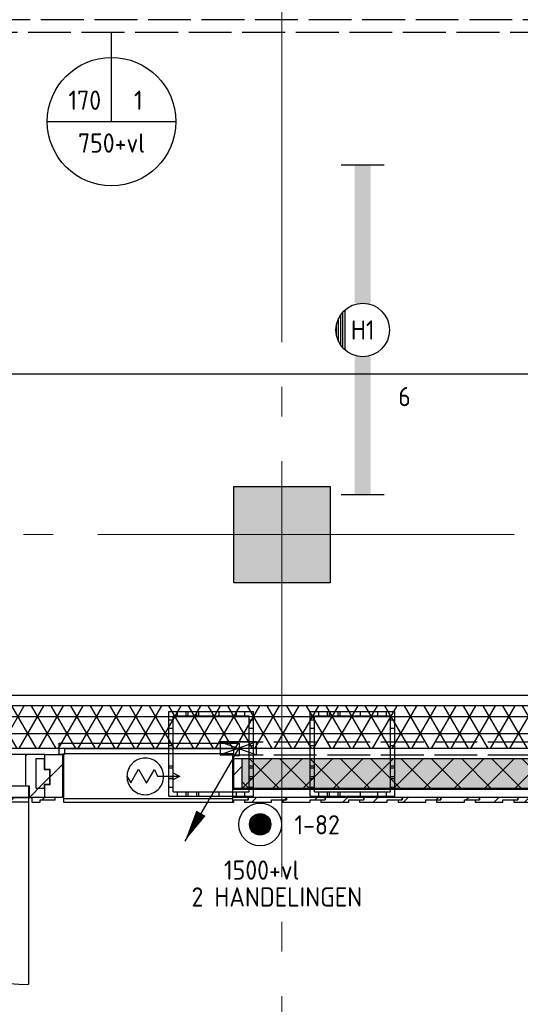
# Model space of a CAD drawing. Header units: millimetres. Extents: x -38031 to 123247, y -16330 to 129979.
# Tile 122 of 235: x 38136 to 40473, y 20880 to 25480. Entities that reach past the tile are written whole.
import ezdxf
from ezdxf.enums import TextEntityAlignment as Align

# ---------------------------------------------------------------- set-up
doc = ezdxf.new("R2010")
doc.units = ezdxf.units.MM
doc.header["$LTSCALE"] = 50
doc.linetypes.add('E_GOOT3', pattern=[5, 4, -1])
doc.linetypes.add('STYLE_11', pattern=[5, 3.888855, -0.416718, 0.277786, -0.416641])
for name, color, linetype in [('AL$1A---_ALGEMEEN', 8, 'Continuous'), ('AM$1A---_ARCERING', 8, 'Continuous'), ('BOUWKUNDIG', 8, 'Continuous'), ('EB6511--_ATTRIB', 2, 'Continuous'), ('EL6131--_KG', 3, 'Continuous'), ('EL6131--_KG_ARC', 1, 'Continuous'), ('EL6131--_WG', 3, 'Continuous'), ('EL6311--', 3, 'Continuous'), ('EL6511--', 3, 'Continuous'), ('EM6131--', 1, 'Continuous'), ('versterkte strook', 7, 'Continuous'), ('Vloerdoos verdieping', 51, 'Continuous')]:
    doc.layers.add(name, color=color, linetype=linetype)
doc.layers.add('stramien', color=1, linetype='STYLE_11', lineweight=15)
doc.styles.add('BURO-018', font='iso.shx', dxfattribs={"height": 90})
pattern_1 = [(45, (0, 0), (106.066, -106.066), [])]
pattern_2 = [(45, (0, 0), (70.7107, -70.7107), [])]

# ---------------------------------------------------------------- blocks, each defined once
blk = doc.blocks.new('E00103')
at = {"color": 0, "linetype": 'Continuous'}
for p, q in [((0, 6), (0, 12)), ((-6, 6), (6, 6))]:
    blk.add_line(p, q, dxfattribs=at)
blk.add_circle((0, 6), 6, dxfattribs=at)
at = {"color": 0, "linetype": 'Continuous', "style": 'BURO-018'}
for tag, p in [('E_TEXT1', (-2.5, 8)), ('E_TEXT3', (2.5, 8)), ('E_TEXT6', (0, 4))]:
    blk.add_attdef(tag, text='', height=1.8, dxfattribs=at).set_placement(p, align=Align.MIDDLE)
blk = doc.blocks.new('E00112')
at = {"color": 0, "linetype": 'Continuous'}
for p, q in [((0, 1), (-1, 1)), ((-1, 1), (-1, 0)), ((-1, 0), (0, 1)), ((-1, 1), (0, 0)), ((0, 0), (0, 1)), ((-1, 0), (0, 0))]:
    blk.add_line(p, q, dxfattribs=at)
blk = doc.blocks.new('E00098')
at = {"color": 0, "linetype": 'Continuous'}
blk.add_line((0, 0), (-5, -8.66), dxfattribs=at)
blk.add_lwpolyline([(-5, -8.66, 0, 1, 0), (-3.5, -6.062, 1, 1, 0)], format="xyseb", dxfattribs=at)
blk = doc.blocks.new('E-GK-GTC-C83C')
at = {"color": 0, "linetype": 'Continuous'}
for p, q in [((-0.5, 100), (0.5, 100)), ((-0.5, -100), (0.5, -100))]:
    blk.add_line(p, q, dxfattribs=at)
blk = doc.blocks.new('E00023')
at = {"color": 0, "const_width": 1}
blk.add_lwpolyline([(-0.5, 3, 1), (0.5, 3, 1)], format="xyb", close=True, dxfattribs=at)
at = {"color": 0, "linetype": 'Continuous'}
for radius in [2, 1]:
    blk.add_circle((0, 3), radius, dxfattribs=at)
at = {"color": 0, "linetype": 'Continuous', "style": 'BURO-018'}
blk.add_attdef('E_TEXT1', text='', height=1.8, dxfattribs=at).set_placement((0, 7.5), align=Align.MIDDLE)
at = {"color": 0, "linetype": 'Continuous', "style": 'BURO-018', "flags": 1}
blk.add_attdef('E_MATCODE', (0, 0), '', height=1.8, dxfattribs=at)
blk = doc.blocks.new('VLOERDOOS')
at = {"layer": 'Vloerdoos verdieping'}
for p, q in [((0, 395), (395, 395)), ((0, 395), (0, 0)), ((20, 375), (20, 20)), ((20, 375), (375, 375)), ((40, 375), (40, 395)), ((80, 375), (80, 395)), ((90, 375), (90, 395)), ((130, 375), (130, 395)), ((140, 375), (140, 395)), ((235, 375), (235, 395)), ((315, 375), (315, 395)), ((355, 375), (355, 395)), ((375, 375), (375, 20)), ((395, 395), (395, 0)), ((0, 355), (20, 355)), ((375, 355), (395, 355)), ((0, 315), (20, 315)), ((0, 305), (20, 305)), ((375, 315), (395, 315)), ((375, 305), (395, 305)), ((0, 265), (20, 265)), ((0, 255), (20, 255)), ((375, 265), (395, 265)), ((375, 255), (395, 255)), ((0, 160), (20, 160)), ((375, 160), (395, 160)), ((0, 80), (20, 80)), ((375, 80), (395, 80)), ((0, 40), (20, 40)), ((0, 0), (395, 0)), ((20, 20), (375, 20)), ((40, 0), (40, 20)), ((80, 0), (80, 20)), ((90, 0), (90, 20)), ((130, 0), (130, 20)), ((140, 0), (140, 20)), ((235, 0), (235, 20)), ((315, 0), (315, 20)), ((355, 0), (355, 20)), ((375, 40), (395, 40))]:
    blk.add_line(p, q, dxfattribs=at)
blk = doc.blocks.new('32x_hout-mk 951-p')
at = {"layer": 'AL$1A---_ALGEMEEN', "color": 0}
blk.add_line((1825, -200), (1825, -1073.5), dxfattribs=at)
at = {"color": 0}
blk.add_wipeout([(0, -200), (1900, -200), (1900, 0), (0, 0)], dxfattribs=at).dxf.layer = 'AL$1A---_ALGEMEEN'
at = {"layer": 'AL$1A---_ALGEMEEN', "color": 0}
blk.add_lwpolyline([(0, -200), (1900, -200), (1900, 0), (0, 0)], close=True, dxfattribs=at)
at = {"color": 0}
for points in [[(-2.2, -19), (-2.2, -70), (22.8, -70), (22.8, -140), (-2.2, -140), (-2.2, -159), (-40.2, -159), (-40.2, -19)], [(1902.2, -19), (1902.2, -70), (1877.2, -70), (1877.2, -140), (1902.2, -140), (1902.2, -159), (1940.2, -159), (1940.2, -19)], [(74.9, -146), (1824.9, -146), (1824.9, -200), (74.9, -200)]]:
    blk.add_wipeout(points, dxfattribs=at).dxf.layer = 'AL$1A---_ALGEMEEN'
at = {"layer": 'AM$1A---_ARCERING', "linetype": 'Continuous', "lineweight": 5}
h = blk.add_hatch(dxfattribs=at)
h.set_pattern_fill('1_5_HOUT', color=256, style=0, pattern_type=2)
h.set_pattern_definition(pattern_1)
h.paths.add_polyline_path([(-2.2, -19), (-2.2, -70), (22.8, -70), (22.8, -140), (-2.2, -140), (-2.2, -159), (-40.2, -159), (-40.2, -19)])
h = blk.add_hatch(dxfattribs=at)
h.set_pattern_fill('1_5_HOUT', color=256, style=0, pattern_type=2)
h.set_pattern_definition(pattern_1)
h.paths.add_polyline_path([(1902.2, -19), (1902.2, -70), (1877.2, -70), (1877.2, -140), (1902.2, -140), (1902.2, -159), (1940.2, -159), (1940.2, -19)])
at = {"layer": 'AL$1A---_ALGEMEEN', "color": 0}
for points in [[(-2.2, -19), (-2.2, -70), (22.8, -70), (22.8, -140), (-2.2, -140), (-2.2, -159), (-40.2, -159), (-40.2, -19)], [(1902.2, -19), (1902.2, -70), (1877.2, -70), (1877.2, -140), (1902.2, -140), (1902.2, -159), (1940.2, -159), (1940.2, -19)], [(74.9, -146), (1824.9, -146), (1824.9, -200), (74.9, -200)]]:
    blk.add_lwpolyline(points, close=True, dxfattribs=at)
at = {"color": 0}
for points in [[(74.8, -146), (199.8, -146), (199.8, -200), (74.8, -200)], [(1523.2, -222), (1523.2, -211), (1543.2, -211), (1543.2, -200), (1723.2, -200), (1723.2, -211), (1653.2, -211), (1653.2, -222)]]:
    blk.add_wipeout(points, dxfattribs=at).dxf.layer = 'AL$1A---_ALGEMEEN'
at = {"layer": 'AM$1A---_ARCERING', "linetype": 'Continuous', "lineweight": 5}
h = blk.add_hatch(dxfattribs=at)
h.set_pattern_fill('1_5_HOUT', color=256, style=0, pattern_type=2)
h.set_pattern_definition(pattern_1)
h.paths.add_polyline_path([(74.8, -146), (199.8, -146), (199.8, -200), (74.8, -200)])
h = blk.add_hatch(dxfattribs=at)
h.set_pattern_fill('HATCH__HOUTRABBAT', color=256, style=0, pattern_type=2)
h.set_pattern_definition(pattern_2)
h.paths.add_polyline_path([(1523.2, -222), (1523.2, -211), (1543.2, -211), (1543.2, -200), (1723.2, -200), (1723.2, -211), (1653.2, -211), (1653.2, -222)])
at = {"layer": 'AL$1A---_ALGEMEEN', "color": 0}
for points in [[(74.8, -146), (199.8, -146), (199.8, -200), (74.8, -200)], [(1523.2, -222), (1523.2, -211), (1543.2, -211), (1543.2, -200), (1723.2, -200), (1723.2, -211), (1653.2, -211), (1653.2, -222)]]:
    blk.add_lwpolyline(points, close=True, dxfattribs=at)
at = {"color": 0}
for points in [[(1343.2, -222), (1343.2, -211), (1363.2, -211), (1363.2, -200), (1543.2, -200), (1543.2, -211), (1473.2, -211), (1473.2, -222)], [(1616.8, -211), (1616.8, -200), (1825, -200), (1825, -222), (1686.8, -222), (1686.8, -211)]]:
    blk.add_wipeout(points, dxfattribs=at).dxf.layer = 'AL$1A---_ALGEMEEN'
at = {"layer": 'AM$1A---_ARCERING', "linetype": 'Continuous', "lineweight": 5}
h = blk.add_hatch(dxfattribs=at)
h.set_pattern_fill('HATCH__HOUTRABBAT', color=256, style=0, pattern_type=2)
h.set_pattern_definition(pattern_2)
h.paths.add_polyline_path([(1343.2, -222), (1343.2, -211), (1363.2, -211), (1363.2, -200), (1543.2, -200), (1543.2, -211), (1473.2, -211), (1473.2, -222)])
h = blk.add_hatch(dxfattribs=at)
h.set_pattern_fill('HATCH__HOUTRABBAT', color=256, style=0, pattern_type=2)
h.set_pattern_definition(pattern_2)
h.paths.add_polyline_path([(1616.8, -211), (1616.8, -200), (1825, -200), (1825, -222), (1686.8, -222), (1686.8, -211)])
at = {"layer": 'AL$1A---_ALGEMEEN', "color": 0}
for points in [[(1343.2, -222), (1343.2, -211), (1363.2, -211), (1363.2, -200), (1543.2, -200), (1543.2, -211), (1473.2, -211), (1473.2, -222)], [(1616.8, -211), (1616.8, -200), (1825, -200), (1825, -222), (1686.8, -222), (1686.8, -211)]]:
    blk.add_lwpolyline(points, close=True, dxfattribs=at)
at = {"color": 0}
for points in [[(1700.2, -146), (1825.2, -146), (1825.2, -200), (1700.2, -200)], [(1163.2, -222), (1163.2, -211), (1183.2, -211), (1183.2, -200), (1363.2, -200), (1363.2, -211), (1293.2, -211), (1293.2, -222)]]:
    blk.add_wipeout(points, dxfattribs=at).dxf.layer = 'AL$1A---_ALGEMEEN'
at = {"layer": 'AM$1A---_ARCERING', "linetype": 'Continuous', "lineweight": 5}
h = blk.add_hatch(dxfattribs=at)
h.set_pattern_fill('1_5_HOUT', color=256, style=0, pattern_type=2)
h.set_pattern_definition(pattern_1)
h.paths.add_polyline_path([(1700.2, -146), (1825.2, -146), (1825.2, -200), (1700.2, -200)])
h = blk.add_hatch(dxfattribs=at)
h.set_pattern_fill('HATCH__HOUTRABBAT', color=256, style=0, pattern_type=2)
h.set_pattern_definition(pattern_2)
h.paths.add_polyline_path([(1163.2, -222), (1163.2, -211), (1183.2, -211), (1183.2, -200), (1363.2, -200), (1363.2, -211), (1293.2, -211), (1293.2, -222)])
at = {"layer": 'AL$1A---_ALGEMEEN', "color": 0}
for points in [[(1700.2, -146), (1825.2, -146), (1825.2, -200), (1700.2, -200)], [(1163.2, -222), (1163.2, -211), (1183.2, -211), (1183.2, -200), (1363.2, -200), (1363.2, -211), (1293.2, -211), (1293.2, -222)]]:
    blk.add_lwpolyline(points, close=True, dxfattribs=at)
at = {"color": 0}
for points in [[(1827.2, -200), (1900.2, -200), (1900.2, -140), (1875.2, -140), (1875.2, -70), (1900.2, -70), (1900.2, 0), (1810.2, 0), (1810.2, -146), (1827.2, -146)], [(951.5, -200), (1183.2, -200), (1183.2, -211), (1113.2, -211), (1113.2, -222), (951.5, -222)]]:
    blk.add_wipeout(points, dxfattribs=at).dxf.layer = 'AL$1A---_ALGEMEEN'
at = {"layer": 'AM$1A---_ARCERING', "linetype": 'Continuous', "lineweight": 5}
h = blk.add_hatch(dxfattribs=at)
h.set_pattern_fill('1_5_HOUT', color=256, style=0, pattern_type=2)
h.set_pattern_definition(pattern_1)
h.paths.add_polyline_path([(1827.2, -200), (1900.2, -200), (1900.2, -140), (1875.2, -140), (1875.2, -70), (1900.2, -70), (1900.2, 0), (1810.2, 0), (1810.2, -146), (1827.2, -146)])
h = blk.add_hatch(dxfattribs=at)
h.set_pattern_fill('HATCH__HOUTRABBAT', color=256, style=0, pattern_type=2)
h.set_pattern_definition(pattern_2)
h.paths.add_polyline_path([(951.5, -200), (1183.2, -200), (1183.2, -211), (1113.2, -211), (1113.2, -222), (951.5, -222)])
at = {"layer": 'AL$1A---_ALGEMEEN', "color": 0}
for points in [[(1827.2, -200), (1900.2, -200), (1900.2, -140), (1875.2, -140), (1875.2, -70), (1900.2, -70), (1900.2, 0), (1810.2, 0), (1810.2, -146), (1827.2, -146)], [(951.5, -200), (1183.2, -200), (1183.2, -211), (1113.2, -211), (1113.2, -222), (951.5, -222)]]:
    blk.add_lwpolyline(points, close=True, dxfattribs=at)
at = {"color": 0}
blk.add_wipeout([(803.2, -222), (948.5, -222), (948.5, -200), (823.2, -200), (823.2, -211), (803.2, -211)], dxfattribs=at).dxf.layer = 'AL$1A---_ALGEMEEN'
at = {"layer": 'AM$1A---_ARCERING', "linetype": 'Continuous', "lineweight": 5}
h = blk.add_hatch(dxfattribs=at)
h.set_pattern_fill('HATCH__HOUTRABBAT', color=256, style=0, pattern_type=2)
h.set_pattern_definition(pattern_2)
h.paths.add_polyline_path([(803.2, -222), (948.5, -222), (948.5, -200), (823.2, -200), (823.2, -211), (803.2, -211)])
at = {"layer": 'AL$1A---_ALGEMEEN', "color": 0}
blk.add_lwpolyline([(803.2, -222), (948.5, -222), (948.5, -200), (823.2, -200), (823.2, -211), (803.2, -211)], close=True, dxfattribs=at)
at = {"color": 0}
for points in [[(951.5, -146), (1076.5, -146), (1076.5, -200), (951.5, -200)], [(623.2, -222), (623.2, -211), (643.2, -211), (643.2, -200), (823.2, -200), (823.2, -211), (753.2, -211), (753.2, -222)]]:
    blk.add_wipeout(points, dxfattribs=at).dxf.layer = 'AL$1A---_ALGEMEEN'
at = {"layer": 'AM$1A---_ARCERING', "linetype": 'Continuous', "lineweight": 5}
h = blk.add_hatch(dxfattribs=at)
h.set_pattern_fill('1_5_HOUT', color=256, style=0, pattern_type=2)
h.set_pattern_definition(pattern_1)
h.paths.add_polyline_path([(951.5, -146), (1076.5, -146), (1076.5, -200), (951.5, -200)])
h = blk.add_hatch(dxfattribs=at)
h.set_pattern_fill('HATCH__HOUTRABBAT', color=256, style=0, pattern_type=2)
h.set_pattern_definition(pattern_2)
h.paths.add_polyline_path([(623.2, -222), (623.2, -211), (643.2, -211), (643.2, -200), (823.2, -200), (823.2, -211), (753.2, -211), (753.2, -222)])
at = {"layer": 'AL$1A---_ALGEMEEN', "color": 0}
for points in [[(951.5, -146), (1076.5, -146), (1076.5, -200), (951.5, -200)], [(623.2, -222), (623.2, -211), (643.2, -211), (643.2, -200), (823.2, -200), (823.2, -211), (753.2, -211), (753.2, -222)]]:
    blk.add_lwpolyline(points, close=True, dxfattribs=at)
at = {"color": 0}
for points in [[(823.5, -146), (948.5, -146), (948.5, -200), (823.5, -200)], [(443.2, -222), (443.2, -211), (463.2, -211), (463.2, -200), (643.2, -200), (643.2, -211), (573.2, -211), (573.2, -222)]]:
    blk.add_wipeout(points, dxfattribs=at).dxf.layer = 'AL$1A---_ALGEMEEN'
at = {"layer": 'AM$1A---_ARCERING', "linetype": 'Continuous', "lineweight": 5}
h = blk.add_hatch(dxfattribs=at)
h.set_pattern_fill('1_5_HOUT', color=256, style=0, pattern_type=2)
h.set_pattern_definition(pattern_1)
h.paths.add_polyline_path([(823.5, -146), (948.5, -146), (948.5, -200), (823.5, -200)])
h = blk.add_hatch(dxfattribs=at)
h.set_pattern_fill('HATCH__HOUTRABBAT', color=256, style=0, pattern_type=2)
h.set_pattern_definition(pattern_2)
h.paths.add_polyline_path([(443.2, -222), (443.2, -211), (463.2, -211), (463.2, -200), (643.2, -200), (643.2, -211), (573.2, -211), (573.2, -222)])
at = {"layer": 'AL$1A---_ALGEMEEN', "color": 0}
for points in [[(823.5, -146), (948.5, -146), (948.5, -200), (823.5, -200)], [(443.2, -222), (443.2, -211), (463.2, -211), (463.2, -200), (643.2, -200), (643.2, -211), (573.2, -211), (573.2, -222)]]:
    blk.add_lwpolyline(points, close=True, dxfattribs=at)
blk.add_arc((1825, -200), 873.5, 180, 270, dxfattribs=at)
at = {"color": 0}
blk.add_wipeout([(263.2, -222), (263.2, -211), (283.2, -211), (283.2, -200), (463.2, -200), (463.2, -211), (393.2, -211), (393.2, -222)], dxfattribs=at).dxf.layer = 'AL$1A---_ALGEMEEN'
at = {"layer": 'AM$1A---_ARCERING', "linetype": 'Continuous', "lineweight": 5}
h = blk.add_hatch(dxfattribs=at)
h.set_pattern_fill('HATCH__HOUTRABBAT', color=256, style=0, pattern_type=2)
h.set_pattern_definition(pattern_2)
h.paths.add_polyline_path([(263.2, -222), (263.2, -211), (283.2, -211), (283.2, -200), (463.2, -200), (463.2, -211), (393.2, -211), (393.2, -222)])
at = {"layer": 'AL$1A---_ALGEMEEN', "color": 0}
blk.add_lwpolyline([(263.2, -222), (263.2, -211), (283.2, -211), (283.2, -200), (463.2, -200), (463.2, -211), (393.2, -211), (393.2, -222)], close=True, dxfattribs=at)
at = {"color": 0}
blk.add_wipeout([(283.2, -211), (283.2, -200), (75, -200), (75, -222), (213.2, -222), (213.2, -211)], dxfattribs=at).dxf.layer = 'AL$1A---_ALGEMEEN'
at = {"layer": 'AM$1A---_ARCERING', "linetype": 'Continuous', "lineweight": 5}
h = blk.add_hatch(dxfattribs=at)
h.set_pattern_fill('HATCH__HOUTRABBAT', color=256, style=0, pattern_type=2)
h.set_pattern_definition(pattern_2)
h.paths.add_polyline_path([(283.2, -211), (283.2, -200), (75, -200), (75, -222), (213.2, -222), (213.2, -211)])
at = {"layer": 'AL$1A---_ALGEMEEN', "color": 0}
blk.add_line((75, -200), (75, -1073.5), dxfattribs=at)
blk.add_lwpolyline([(283.2, -211), (283.2, -200), (75, -200), (75, -222), (213.2, -222), (213.2, -211)], close=True, dxfattribs=at)
at = {"color": 0}
blk.add_wipeout([(72.8, -200), (-0.2, -200), (-0.2, -140), (24.8, -140), (24.8, -70), (-0.2, -70), (-0.2, 0), (89.8, 0), (89.8, -146), (72.8, -146)], dxfattribs=at).dxf.layer = 'AL$1A---_ALGEMEEN'
at = {"layer": 'AM$1A---_ARCERING', "linetype": 'Continuous', "lineweight": 5}
h = blk.add_hatch(dxfattribs=at)
h.set_pattern_fill('1_5_HOUT', color=256, style=0, pattern_type=2)
h.set_pattern_definition(pattern_1)
h.paths.add_polyline_path([(72.8, -200), (-0.2, -200), (-0.2, -140), (24.8, -140), (24.8, -70), (-0.2, -70), (-0.2, 0), (89.8, 0), (89.8, -146), (72.8, -146)])
at = {"layer": 'AL$1A---_ALGEMEEN', "color": 0}
blk.add_lwpolyline([(72.8, -200), (-0.2, -200), (-0.2, -140), (24.8, -140), (24.8, -70), (-0.2, -70), (-0.2, 0), (89.8, 0), (89.8, -146), (72.8, -146)], close=True, dxfattribs=at)
blk.add_arc((75, -200), 873.5, 270, 0, dxfattribs=at)
blk = doc.blocks.new('65-brandslaghaspel')
at = {"layer": 'AL$1A---_ALGEMEEN', "color": 0}
for p, q in [((173.6, -0.9), (143.8, 16.2)), ((143.8, 16.2), (143.8, -17.6)), ((143.8, -17.6), (173.4, -0.5))]:
    blk.add_line(p, q, dxfattribs=at)
at = {"color": 0}
blk.add_wipeout([(12.6, -85.4), (4.2, -85), (-4.1, -83.8), (-12.2, -81.8), (-20.1, -78.9), (-27.7, -75.4), (-34.9, -71), (-41.6, -66), (-47.8, -60.4), (-53.5, -54.2), (-58.5, -47.5), (-62.8, -40.3), (-66.3, -32.7), (-69.2, -24.8), (-71.2, -16.7), (-72.4, -8.4), (-72.9, 0), (-72.4, 8.4), (-71.2, 16.7), (-69.2, 24.8), (-66.3, 32.7), (-62.8, 40.3), (-58.5, 47.5), (-53.5, 54.2), (-47.8, 60.4), (-41.6, 66), (-34.9, 71), (-27.7, 75.4), (-20.1, 78.9), (-12.2, 81.8), (-4.1, 83.8), (4.2, 85), (12.6, 85.4), (21, 85), (29.3, 83.8), (37.4, 81.8), (45.3, 78.9), (52.9, 75.4), (60.1, 71), (66.8, 66), (73, 60.4), (78.6, 54.2), (83.6, 47.5), (87.9, 40.3), (91.5, 32.7), (94.4, 24.8), (96.4, 16.7), (97.6, 8.4), (98, 0), (97.6, -8.4), (96.4, -16.7), (94.4, -24.8), (91.5, -32.7), (87.9, -40.3), (83.6, -47.5), (78.6, -54.2), (73, -60.4), (66.8, -66), (60.1, -71), (52.9, -75.4), (45.3, -78.9), (37.4, -81.8), (29.3, -83.8), (21, -85)], dxfattribs=at).dxf.layer = 'AL$1A---_ALGEMEEN'
at = {"layer": 'AL$1A---_ALGEMEEN', "color": 0}
for p, q in [((-72.8, -2), (-54.7, 29.3)), ((-54.7, 29.3), (-18.3, -33.9)), ((-18.3, -33.9), (19.2, 31.1)), ((19.2, 31.1), (55.9, -32.4)), ((55.9, -32.4), (70.2, -0.9)), ((70.2, -0.9), (173.6, -0.9))]:
    blk.add_line(p, q, dxfattribs=at)
at = {"layer": 'AL$1A---_ALGEMEEN', "color": 0, "flags": 128}
blk.add_lwpolyline([(-72.9, 0, -0.414214), (12.6, 85.4, -0.414214), (98, 0, -0.414214), (12.6, -85.4, -0.414214)], format="xyb", close=True, dxfattribs=at)
blk = doc.blocks.new('65-brslhlkast i')
at = {"color": 0}
blk.add_wipeout([(27.5, 0), (817.5, 0), (817.5, -225), (27.5, -225)], dxfattribs=at).dxf.layer = 'AL$1A---_ALGEMEEN'
at = {"layer": 'AL$1A---_ALGEMEEN', "color": 0}
blk.add_lwpolyline([(27.5, 0), (817.5, 0), (817.5, -225), (27.5, -225)], close=True, dxfattribs=at)
at = {"color": 0}
blk.add_wipeout([(27.5, 0), (817.5, 0), (817.5, -15), (27.5, -15)], dxfattribs=at).dxf.layer = 'AL$1A---_ALGEMEEN'
at = {"layer": 'AL$1A---_ALGEMEEN', "color": 0}
blk.add_lwpolyline([(27.5, 0), (817.5, 0), (817.5, -15), (27.5, -15)], close=True, dxfattribs=at)
blk.add_blockref('65-brandslaghaspel', (396.3, -119.9), dxfattribs=at)
blk = doc.blocks.new('Group-148')
at = {"layer": 'AL$1A---_ALGEMEEN', "color": 0}
blk.add_blockref('32x_hout-mk 951-p', (-20008.8, -6528), dxfattribs=at)
at = {"color": 0}
for points in [[(-17406, -6739), (-17336, -6739), (-17336, -6728), (-17516, -6728), (-17516, -6739), (-17536, -6739), (-17536, -6750), (-17406, -6750)], [(-15789, -6739), (-15719, -6739), (-15719, -6728), (-15899, -6728), (-15899, -6739), (-15919, -6739), (-15919, -6750), (-15789, -6750)]]:
    blk.add_wipeout(points, dxfattribs=at).dxf.layer = 'AL$1A---_ALGEMEEN'
at = {"layer": 'AM$1A---_ARCERING', "linetype": 'Continuous', "lineweight": 0}
blk.add_hatch(color=256, dxfattribs=at).paths.add_polyline_path([(-18065.6, -6547), (-12824, -6547), (-12824, -6687), (-18065.6, -6687)])
at = {"layer": 'AM$1A---_ARCERING', "linetype": 'Continuous', "lineweight": 5}
h = blk.add_hatch(dxfattribs=at)
h.set_pattern_fill('ISOLATIE', color=256, style=0, pattern_type=2)
h.set_pattern_definition([(135, (0, 0), (70.7107, 70.7107), []), (45, (299.34, -299.34), (70.7107, -70.7107), [])])
h.paths.add_polyline_path([(-18065.6, -6547), (-12824, -6547), (-12824, -6687), (-18065.6, -6687)])
h = blk.add_hatch(dxfattribs=at)
h.set_pattern_fill('HATCH__HOUTRABBAT', color=256, style=0, pattern_type=2)
h.set_pattern_definition(pattern_2)
h.paths.add_polyline_path([(-17406, -6739), (-17336, -6739), (-17336, -6728), (-17516, -6728), (-17516, -6739), (-17536, -6739), (-17536, -6750), (-17406, -6750)])
h = blk.add_hatch(dxfattribs=at)
h.set_pattern_fill('HATCH__HOUTRABBAT', color=256, style=0, pattern_type=2)
h.set_pattern_definition(pattern_2)
h.paths.add_polyline_path([(-15789, -6739), (-15719, -6739), (-15719, -6728), (-15899, -6728), (-15899, -6739), (-15919, -6739), (-15919, -6750), (-15789, -6750)])
at = {"layer": 'AL$1A---_ALGEMEEN', "color": 0}
for points in [[(-18065.6, -6547), (-12824, -6547), (-12824, -6687), (-18065.6, -6687)], [(-17406, -6739), (-17336, -6739), (-17336, -6728), (-17516, -6728), (-17516, -6739), (-17536, -6739), (-17536, -6750), (-17406, -6750)], [(-15789, -6739), (-15719, -6739), (-15719, -6728), (-15899, -6728), (-15899, -6739), (-15919, -6739), (-15919, -6750), (-15789, -6750)]]:
    blk.add_lwpolyline(points, close=True, dxfattribs=at)
at = {"color": 0}
blk.add_wipeout([(-18129, -6750), (-18129, -6739), (-18059, -6739), (-18059, -6728), (-18168.6, -6728), (-18168.6, -6750)], dxfattribs=at).dxf.layer = 'AL$1A---_ALGEMEEN'
at = {"layer": 'AM$1A---_ARCERING', "linetype": 'Continuous', "lineweight": 5}
h = blk.add_hatch(dxfattribs=at)
h.set_pattern_fill('HATCH__HOUTRABBAT', color=256, style=0, pattern_type=2)
h.set_pattern_definition(pattern_2)
h.paths.add_polyline_path([(-18129, -6750), (-18129, -6739), (-18059, -6739), (-18059, -6728), (-18168.6, -6728), (-18168.6, -6750)])
at = {"layer": 'AL$1A---_ALGEMEEN', "color": 0}
blk.add_lwpolyline([(-18129, -6750), (-18129, -6739), (-18059, -6739), (-18059, -6728), (-18168.6, -6728), (-18168.6, -6750)], close=True, dxfattribs=at)
at = {"color": 0}
for points in [[(-18108.6, -6687), (-12786, -6687), (-12786, -6691), (-18108.6, -6691)], [(-17586, -6739), (-17516, -6739), (-17516, -6728), (-17696, -6728), (-17696, -6739), (-17716, -6739), (-17716, -6750), (-17586, -6750)], [(-15969, -6739), (-15899, -6739), (-15899, -6728), (-16079, -6728), (-16079, -6739), (-16099, -6739), (-16099, -6750), (-15969, -6750)]]:
    blk.add_wipeout(points, dxfattribs=at).dxf.layer = 'AL$1A---_ALGEMEEN'
at = {"layer": 'AM$1A---_ARCERING', "linetype": 'Continuous', "lineweight": 5}
h = blk.add_hatch(dxfattribs=at)
h.set_pattern_fill('1_5_PLAAT___', color=256, style=0, pattern_type=2)
h.set_pattern_definition([(90, (0, 0), (50, 0), [])])
h.paths.add_polyline_path([(-18108.6, -6687), (-12786, -6687), (-12786, -6691), (-18108.6, -6691)])
h = blk.add_hatch(dxfattribs=at)
h.set_pattern_fill('HATCH__HOUTRABBAT', color=256, style=0, pattern_type=2)
h.set_pattern_definition(pattern_2)
h.paths.add_polyline_path([(-17586, -6739), (-17516, -6739), (-17516, -6728), (-17696, -6728), (-17696, -6739), (-17716, -6739), (-17716, -6750), (-17586, -6750)])
h = blk.add_hatch(dxfattribs=at)
h.set_pattern_fill('HATCH__HOUTRABBAT', color=256, style=0, pattern_type=2)
h.set_pattern_definition(pattern_2)
h.paths.add_polyline_path([(-15969, -6739), (-15899, -6739), (-15899, -6728), (-16079, -6728), (-16079, -6739), (-16099, -6739), (-16099, -6750), (-15969, -6750)])
at = {"layer": 'AL$1A---_ALGEMEEN', "color": 0}
for points in [[(-18108.6, -6687), (-12786, -6687), (-12786, -6691), (-18108.6, -6691)], [(-17586, -6739), (-17516, -6739), (-17516, -6728), (-17696, -6728), (-17696, -6739), (-17716, -6739), (-17716, -6750), (-17586, -6750)], [(-15969, -6739), (-15899, -6739), (-15899, -6728), (-16079, -6728), (-16079, -6739), (-16099, -6739), (-16099, -6750), (-15969, -6750)]]:
    blk.add_lwpolyline(points, close=True, dxfattribs=at)
at = {"color": 0}
for points in [[(-18110.6, -6547), (-18110.6, -6598), (-18085.6, -6598), (-18085.6, -6668), (-18110.6, -6668), (-18110.6, -6687), (-18148.6, -6687), (-18148.6, -6547)], [(-17225.6, -6547), (-17187.6, -6547), (-17187.6, -6687), (-17225.6, -6687)], [(-17766, -6739), (-17696, -6739), (-17696, -6728), (-17876, -6728), (-17876, -6739), (-17896, -6739), (-17896, -6750), (-17766, -6750)], [(-16149, -6739), (-16079, -6739), (-16079, -6728), (-16259, -6728), (-16259, -6739), (-16279, -6739), (-16279, -6750), (-16149, -6750)]]:
    blk.add_wipeout(points, dxfattribs=at).dxf.layer = 'AL$1A---_ALGEMEEN'
at = {"layer": 'AM$1A---_ARCERING', "linetype": 'Continuous', "lineweight": 5}
h = blk.add_hatch(dxfattribs=at)
h.set_pattern_fill('1_5_HOUT', color=256, style=0, pattern_type=2)
h.set_pattern_definition(pattern_1)
h.paths.add_polyline_path([(-18110.6, -6547), (-18110.6, -6598), (-18085.6, -6598), (-18085.6, -6668), (-18110.6, -6668), (-18110.6, -6687), (-18148.6, -6687), (-18148.6, -6547)])
h = blk.add_hatch(dxfattribs=at)
h.set_pattern_fill('1_5_HOUT', color=256, style=0, pattern_type=2)
h.set_pattern_definition(pattern_1)
h.paths.add_polyline_path([(-17225.6, -6547), (-17187.6, -6547), (-17187.6, -6687), (-17225.6, -6687)])
h = blk.add_hatch(dxfattribs=at)
h.set_pattern_fill('HATCH__HOUTRABBAT', color=256, style=0, pattern_type=2)
h.set_pattern_definition(pattern_2)
h.paths.add_polyline_path([(-17766, -6739), (-17696, -6739), (-17696, -6728), (-17876, -6728), (-17876, -6739), (-17896, -6739), (-17896, -6750), (-17766, -6750)])
h = blk.add_hatch(dxfattribs=at)
h.set_pattern_fill('HATCH__HOUTRABBAT', color=256, style=0, pattern_type=2)
h.set_pattern_definition(pattern_2)
h.paths.add_polyline_path([(-16149, -6739), (-16079, -6739), (-16079, -6728), (-16259, -6728), (-16259, -6739), (-16279, -6739), (-16279, -6750), (-16149, -6750)])
at = {"layer": 'AL$1A---_ALGEMEEN', "color": 0}
for points in [[(-18110.6, -6547), (-18110.6, -6598), (-18085.6, -6598), (-18085.6, -6668), (-18110.6, -6668), (-18110.6, -6687), (-18148.6, -6687), (-18148.6, -6547)], [(-17225.6, -6547), (-17187.6, -6547), (-17187.6, -6687), (-17225.6, -6687)], [(-17766, -6739), (-17696, -6739), (-17696, -6728), (-17876, -6728), (-17876, -6739), (-17896, -6739), (-17896, -6750), (-17766, -6750)], [(-16149, -6739), (-16079, -6739), (-16079, -6728), (-16259, -6728), (-16259, -6739), (-16279, -6739), (-16279, -6750), (-16149, -6750)]]:
    blk.add_lwpolyline(points, close=True, dxfattribs=at)
at = {"color": 0}
for points in [[(-17876, -6728), (-18015.6, -6728), (-18015.6, -6750), (-17946, -6750), (-17946, -6739), (-17876, -6739)], [(-16329, -6739), (-16259, -6739), (-16259, -6728), (-16439, -6728), (-16439, -6739), (-16459, -6739), (-16459, -6750), (-16329, -6750)]]:
    blk.add_wipeout(points, dxfattribs=at).dxf.layer = 'AL$1A---_ALGEMEEN'
at = {"layer": 'AM$1A---_ARCERING', "linetype": 'Continuous', "lineweight": 5}
h = blk.add_hatch(dxfattribs=at)
h.set_pattern_fill('HATCH__HOUTRABBAT', color=256, style=0, pattern_type=2)
h.set_pattern_definition(pattern_2)
h.paths.add_polyline_path([(-17876, -6728), (-18015.6, -6728), (-18015.6, -6750), (-17946, -6750), (-17946, -6739), (-17876, -6739)])
h = blk.add_hatch(dxfattribs=at)
h.set_pattern_fill('HATCH__HOUTRABBAT', color=256, style=0, pattern_type=2)
h.set_pattern_definition(pattern_2)
h.paths.add_polyline_path([(-16329, -6739), (-16259, -6739), (-16259, -6728), (-16439, -6728), (-16439, -6739), (-16459, -6739), (-16459, -6750), (-16329, -6750)])
at = {"layer": 'AL$1A---_ALGEMEEN', "color": 0}
for points in [[(-17876, -6728), (-18015.6, -6728), (-18015.6, -6750), (-17946, -6750), (-17946, -6739), (-17876, -6739)], [(-16329, -6739), (-16259, -6739), (-16259, -6728), (-16439, -6728), (-16439, -6739), (-16459, -6739), (-16459, -6750), (-16329, -6750)]]:
    blk.add_lwpolyline(points, close=True, dxfattribs=at)
at = {"color": 0}
for points in [[(-18108.6, -6728), (-18108.6, -6668), (-18083.6, -6668), (-18083.6, -6598), (-18108.6, -6598), (-18108.6, -6528), (-18025.6, -6528), (-18025.6, -6728)], [(-16509, -6739), (-16439, -6739), (-16439, -6728), (-16619, -6728), (-16619, -6739), (-16639, -6739), (-16639, -6750), (-16509, -6750)]]:
    blk.add_wipeout(points, dxfattribs=at).dxf.layer = 'AL$1A---_ALGEMEEN'
at = {"layer": 'AM$1A---_ARCERING', "linetype": 'Continuous', "lineweight": 5}
h = blk.add_hatch(dxfattribs=at)
h.set_pattern_fill('1_5_HOUT', color=256, style=0, pattern_type=2)
h.set_pattern_definition(pattern_1)
h.paths.add_polyline_path([(-18108.6, -6728), (-18108.6, -6668), (-18083.6, -6668), (-18083.6, -6598), (-18108.6, -6598), (-18108.6, -6528), (-18025.6, -6528), (-18025.6, -6728)])
h = blk.add_hatch(dxfattribs=at)
h.set_pattern_fill('HATCH__HOUTRABBAT', color=256, style=0, pattern_type=2)
h.set_pattern_definition(pattern_2)
h.paths.add_polyline_path([(-16509, -6739), (-16439, -6739), (-16439, -6728), (-16619, -6728), (-16619, -6739), (-16639, -6739), (-16639, -6750), (-16509, -6750)])
at = {"layer": 'AL$1A---_ALGEMEEN', "color": 0}
for points in [[(-18108.6, -6728), (-18108.6, -6668), (-18083.6, -6668), (-18083.6, -6598), (-18108.6, -6598), (-18108.6, -6528), (-18025.6, -6528), (-18025.6, -6728)], [(-16509, -6739), (-16439, -6739), (-16439, -6728), (-16619, -6728), (-16619, -6739), (-16639, -6739), (-16639, -6750), (-16509, -6750)]]:
    blk.add_lwpolyline(points, close=True, dxfattribs=at)
at = {"color": 0}
blk.add_wipeout([(-16689, -6739), (-16619, -6739), (-16619, -6728), (-16799, -6728), (-16799, -6739), (-16819, -6739), (-16819, -6750), (-16689, -6750)], dxfattribs=at).dxf.layer = 'AL$1A---_ALGEMEEN'
at = {"layer": 'AM$1A---_ARCERING', "linetype": 'Continuous', "lineweight": 5}
h = blk.add_hatch(dxfattribs=at)
h.set_pattern_fill('HATCH__HOUTRABBAT', color=256, style=0, pattern_type=2)
h.set_pattern_definition(pattern_2)
h.paths.add_polyline_path([(-16689, -6739), (-16619, -6739), (-16619, -6728), (-16799, -6728), (-16799, -6739), (-16819, -6739), (-16819, -6750), (-16689, -6750)])
at = {"layer": 'AL$1A---_ALGEMEEN', "color": 0}
blk.add_lwpolyline([(-16689, -6739), (-16619, -6739), (-16619, -6728), (-16799, -6728), (-16799, -6739), (-16819, -6739), (-16819, -6750), (-16689, -6750)], close=True, dxfattribs=at)
at = {"color": 0}
blk.add_wipeout([(-16869, -6739), (-16799, -6739), (-16799, -6728), (-16979, -6728), (-16979, -6739), (-16999, -6739), (-16999, -6750), (-16869, -6750)], dxfattribs=at).dxf.layer = 'AL$1A---_ALGEMEEN'
at = {"layer": 'AM$1A---_ARCERING', "linetype": 'Continuous', "lineweight": 5}
h = blk.add_hatch(dxfattribs=at)
h.set_pattern_fill('HATCH__HOUTRABBAT', color=256, style=0, pattern_type=2)
h.set_pattern_definition(pattern_2)
h.paths.add_polyline_path([(-16869, -6739), (-16799, -6739), (-16799, -6728), (-16979, -6728), (-16979, -6739), (-16999, -6739), (-16999, -6750), (-16869, -6750)])
at = {"layer": 'AL$1A---_ALGEMEEN', "color": 0}
blk.add_lwpolyline([(-16869, -6739), (-16799, -6739), (-16799, -6728), (-16979, -6728), (-16979, -6739), (-16999, -6739), (-16999, -6750), (-16869, -6750)], close=True, dxfattribs=at)
at = {"color": 0}
blk.add_wipeout([(-17049, -6739), (-16979, -6739), (-16979, -6728), (-17159, -6728), (-17159, -6739), (-17176, -6739), (-17176, -6750), (-17049, -6750)], dxfattribs=at).dxf.layer = 'AL$1A---_ALGEMEEN'
at = {"layer": 'AM$1A---_ARCERING', "linetype": 'Continuous', "lineweight": 5}
h = blk.add_hatch(dxfattribs=at)
h.set_pattern_fill('HATCH__HOUTRABBAT', color=256, style=0, pattern_type=2)
h.set_pattern_definition(pattern_2)
h.paths.add_polyline_path([(-17049, -6739), (-16979, -6739), (-16979, -6728), (-17159, -6728), (-17159, -6739), (-17176, -6739), (-17176, -6750), (-17049, -6750)])
at = {"layer": 'AL$1A---_ALGEMEEN', "color": 0}
blk.add_lwpolyline([(-17049, -6739), (-16979, -6739), (-16979, -6728), (-17159, -6728), (-17159, -6739), (-17176, -6739), (-17176, -6750), (-17049, -6750)], close=True, dxfattribs=at)
at = {"color": 0}
blk.add_wipeout([(-17226, -6739), (-17159, -6739), (-17159, -6728), (-17336, -6728), (-17336, -6739), (-17356, -6739), (-17356, -6750), (-17226, -6750)], dxfattribs=at).dxf.layer = 'AL$1A---_ALGEMEEN'
at = {"layer": 'AM$1A---_ARCERING', "linetype": 'Continuous', "lineweight": 5}
h = blk.add_hatch(dxfattribs=at)
h.set_pattern_fill('HATCH__HOUTRABBAT', color=256, style=0, pattern_type=2)
h.set_pattern_definition(pattern_2)
h.paths.add_polyline_path([(-17226, -6739), (-17159, -6739), (-17159, -6728), (-17336, -6728), (-17336, -6739), (-17356, -6739), (-17356, -6750), (-17226, -6750)])
at = {"layer": 'AL$1A---_ALGEMEEN', "color": 0}
blk.add_lwpolyline([(-17226, -6739), (-17159, -6739), (-17159, -6728), (-17336, -6728), (-17336, -6739), (-17356, -6739), (-17356, -6750), (-17226, -6750)], close=True, dxfattribs=at)
at = {"layer": 'AL$1A---_ALGEMEEN', "color": 0, "xscale": -1, "rotation": 180}
blk.add_blockref('65-brslhlkast i', (-18048.1, -6750), dxfattribs=at)
at = {"layer": 'AL$1A---_ALGEMEEN', "color": 0}
blk.add_lwpolyline([(-17200.6, -6534.5), (-17225.6, -6534.5), (-17225.6, -6500.4), (-18015.6, -6500.4), (-18015.6, -6528), (-18040.6, -6528), (-18040.6, -6475.4), (-17200.6, -6475.4)], close=True, dxfattribs=at)
blk = doc.blocks.new('200254 W 210 11-06-2007')
at = {"layer": 'AM$1A---_ARCERING', "linetype": 'Continuous', "lineweight": 0}
blk.add_hatch(color=256, dxfattribs=at).paths.add_polyline_path([(2936, -1687.6), (3386, -1687.6), (3386, -2137.6), (2936, -2137.6)])
at = {"layer": 'AL$1A---_ALGEMEEN'}
blk.add_lwpolyline([(2936, -1687.6), (3386, -1687.6), (3386, -2137.6), (2936, -2137.6)], close=True, dxfattribs=at)
blk.add_blockref('Group-148', (20162, 3587.4), dxfattribs=at)
at = {"layer": 'stramien', "ltscale": 10}
for p, q in [((3161, -41013.6), (3161, 36216.4)), ((-37699, -1912.6), (65520.6, -1912.6))]:
    blk.add_line(p, q, dxfattribs=at)
blk = doc.blocks.new('1115B6WD')
at = {"color": 0, "linetype": 'Continuous'}
for p, q in [((1.878, -1.65), (-1.878, -1.65)), ((1.682, -1.85), (-1.682, -1.85)), ((1.431, -2.05), (-1.431, -2.05)), ((1.09, -2.25), (-1.09, -2.25)), ((0.497, -2.45), (-0.497, -2.45))]:
    blk.add_line(p, q, dxfattribs=at)
blk = doc.blocks.new('1115B61540-WD2')
at = {"color": 0}
for p, q in [((-15.4, 2), (-15.4, -2)), ((15.4, 2), (15.4, -2))]:
    blk.add_line(p, q, dxfattribs=at)
at = {"color": 0, "linetype": 'Continuous'}
blk.add_circle((0, 0), 2.5, dxfattribs=at)
at = {"color": 0}
for points in [[(-2.5, 0.75), (-15.4, 0.75), (-2.5, -0.75), (-15.4, -0.75)], [(2.5, 0.75), (15.4, 0.75), (2.5, -0.75), (15.4, -0.75)]]:
    blk.add_solid(points, dxfattribs=at)
at = {"color": 0, "zscale": 100}
blk.add_blockref('1115B6WD', (0, 0), dxfattribs=at)
at = {"color": 0, "linetype": 'Continuous', "style": 'BURO-018'}
for tag, p in [('E_GKAST', (0, 8)), ('E_GROEP', (0, 5)), ('E_SGROEP', (4.5, 5)), ('E_ARMCODE', (0, 0)), ('E_SLET', (4.5, -3))]:
    blk.add_attdef(tag, text='', height=1.8, dxfattribs=at).set_placement(p, align=Align.MIDDLE)

msp = doc.modelspace()

# ---------------------------------------------------------------- block references
at = {"layer": 'BOUWKUNDIG'}
msp.add_blockref('200254 W 210 11-06-2007', (36199, 24987.6), dxfattribs=at)

# ---------------------------------------------------------------- next in the draw order: hatches: boundary and pattern name
at = {"layer": 'EL6131--_KG_ARC'}
h = msp.add_hatch(dxfattribs=at)
h.set_pattern_fill('NET3', color=256, scale=25, angle=180, style=0)
h.paths.add_polyline_path([(46490.4, 22075), (35532.3, 22075), (35532.3, 22275), (46490.4, 22275)])

# ---------------------------------------------------------------- next in the draw order: linework, layer by layer
at = {"layer": 'EL6131--_WG', "linetype": 'E_GOOT3'}
for p, q in [((43185, 25479.8), (32167, 25480)), ((43125, 25419.8), (32227, 25420)), ((39072, 22106), (43125, 22106)), ((39072, 22106), (39072, 22046)), ((39072, 22046), (43185, 22046))]:
    msp.add_line(p, q, dxfattribs=at)
at = {"layer": 'EM6131--'}
msp.add_line((38564.6, 25303.9), (38564.6, 25419.9), dxfattribs=at)
at = {"layer": 'versterkte strook'}
for p, q in [((9253.9, 23825), (79178.7, 23825)), ((9253.9, 22325), (79178.7, 22325))]:
    msp.add_line(p, q, dxfattribs=at)

# ---------------------------------------------------------------- next in the draw order: block references
at = {"layer": 'EL6131--_KG', "xscale": 10958.09890311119, "rotation": 180}
msp.add_blockref('E-GK-GTC-C83C', (41011.4, 22175), dxfattribs=at)
at = {"layer": 'EL6131--_WG', "xscale": 60, "yscale": 170, "zscale": 60, "rotation": 270}
msp.add_blockref('E00112', (39072, 22046), dxfattribs=at)
at = {"layer": 'EL6311--'}
ref = msp.add_blockref('1115B61540-WD2', (39737.2, 24030.5), dxfattribs=dict(at, xscale=50, yscale=50, zscale=50, rotation=270))
ref.add_attrib('E_ARMCODE', 'H1', dxfattribs={"layer": '0', "color": 1, "linetype": 'Continuous', "height": 90, "style": 'BURO-018'}).set_placement((39737.2, 24030.5), align=Align.MIDDLE)
ref.add_attrib('E_GROEP', '6', dxfattribs={"layer": '0', "color": 1, "linetype": 'Continuous', "height": 90, "style": 'BURO-018'}).set_placement((39932.2, 23719.5), align=Align.MIDDLE)
at = {"layer": 'EL6511--'}
ref = msp.add_blockref('E00023', (39258.4, 21870.7), dxfattribs=dict(at, xscale=50, yscale=50, zscale=50, rotation=180))
ref.add_attrib('E_TEXT1', '1-82', dxfattribs={"layer": 'EB6511--_ATTRIB', "color": 1, "linetype": 'Continuous', "height": 90, "style": 'BURO-018'}).set_placement((39524.5, 21719.2), align=Align.MIDDLE)
at = {"layer": 'EM6131--'}
ref = msp.add_blockref('E00103', (38564.6, 24703.9), dxfattribs=dict(at, xscale=50, yscale=50, zscale=50))
ref.add_attrib('E_TEXT1', '170', dxfattribs={"layer": '0', "color": 1, "linetype": 'Continuous', "height": 90, "style": 'BURO-018'}).set_placement((38439.6, 25103.9), align=Align.MIDDLE)
ref.add_attrib('E_TEXT3', '1', dxfattribs={"layer": '0', "color": 1, "linetype": 'Continuous', "height": 90, "style": 'BURO-018'}).set_placement((38689.6, 25103.9), align=Align.MIDDLE)
ref.add_attrib('E_TEXT6', '750+vl', dxfattribs={"layer": '0', "color": 1, "linetype": 'Continuous', "height": 90, "style": 'BURO-018'}).set_placement((38564.6, 24903.9), align=Align.MIDDLE)
at = {"layer": 'EM6131--', "xscale": 50, "yscale": 50, "zscale": 50}
msp.add_blockref('E00098', (39157, 22076), dxfattribs=at)
at = {"layer": 'Vloerdoos verdieping', "rotation": 90}
for p in [(39227.5, 21853.2), (39887.5, 21853.2)]:
    msp.add_blockref('VLOERDOOS', p, dxfattribs=at)

# ---------------------------------------------------------------- next in the draw order: texts
at = {"layer": 'EL6511--', "color": 1, "style": 'BURO-018'}
for s, p in [('1500+vl', (39089.7, 21462.5)), ('2 HANDELINGEN', (38937.9, 21336.9))]:
    msp.add_text(s, height=90, dxfattribs=at).set_placement(p)

doc.saveas('drawing.dxf')
